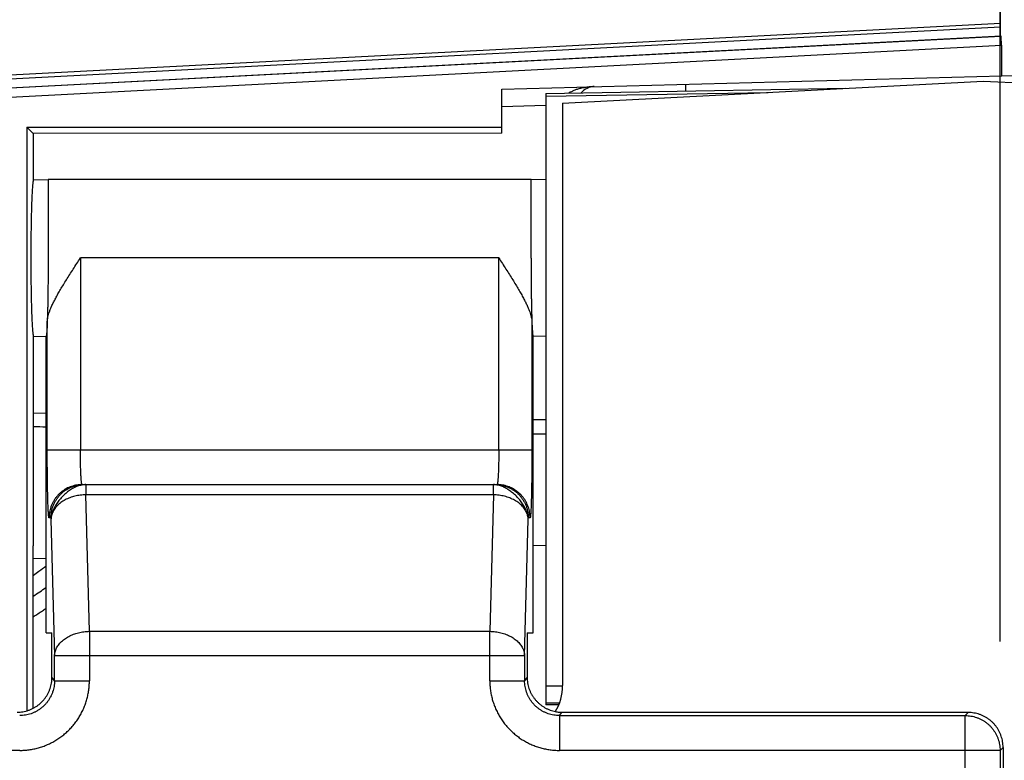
# Model space of a CAD drawing. Header units: inches. Extents: x 0 to 34, y 0 to 22.
# Tile 37 of 93: x 7.8 to 8.4, y 13 to 13.4. Entities that reach past the tile are written whole.
import ezdxf

# ---------------------------------------------------------------- set-up
doc = ezdxf.new("R2010")
doc.units = ezdxf.units.IN
doc.header["$LTSCALE"] = 1.87
doc.header["$MEASUREMENT"] = 0
doc.layers.get('0').update_dxf_attribs({"linetype": 'CONTINUOUS'})
doc.layers.add('DIMENSIONS', color=7, linetype='CONTINUOUS')
doc.styles.get("Standard").update_dxf_attribs({"font": 'txt', "width": 0.8})
doc.dimstyles.new('DIMSTYLE_1', dxfattribs={"dimtxt": 0.125, "dimasz": 0.18, "dimexe": 0.18, "dimexo": 0.0625, "dimgap": 0.09, "dimtad": 0, "dimtih": 1, "dimtoh": 1, "dimdec": 3, "dimzin": 4, "dimdsep": 46, "dimtxsty": 'STANDARD', "dimblk": '_FILLED', "dimblk1": '_FILLED', "dimblk2": '_FILLED', "dimcen": 0.09, "dimadec": 0, "dimazin": 0, "dimtp": 0.01, "dimtm": 0.01, "dimtfac": 1, "dimtdec": 3, "dimtofl": 0, "dimtmove": 0, "dimatfit": 3, "dimldrblk": '_FILLED', "dimfxl": 1, "dimtolj": 1, "dimtzin": 4, "dimarcsym": 0})

# ---------------------------------------------------------------- blocks, each defined once
blk = doc.blocks.new('_FILLED')
at = {"color": 0, "linetype": 'BYBLOCK'}
blk.add_solid([(0, 0), (-1, 0.1736111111), (-1, -0.1736111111)], dxfattribs=at)
blk = doc.blocks.new('*D16')
at = {"layer": 'DIMENSIONS', "color": 2, "linetype": 'CONTINUOUS'}
for p, q in [((6.6463172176, 13.5172070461), (6.6463172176, 13.8772070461)), ((8.3138185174, 13.5172070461), (6.5213172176, 13.5172070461)), ((7.5162738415, 13.0097382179), (6.5213172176, 13.0097382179)), ((6.6463172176, 13.0097382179), (6.6463172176, 12.6497382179))]:
    blk.add_line(p, q, dxfattribs=at)
at = {"layer": 'DIMENSIONS', "color": 2, "linetype": 'CONTINUOUS', "xscale": 0.18, "yscale": 0.18, "zscale": 0.18}
for p, rotation in [((6.6463172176, 13.5172070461), 270), ((6.6463172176, 13.0097382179), 90)]:
    blk.add_blockref('_FILLED', p, dxfattribs=dict(at, rotation=rotation))
at = {"layer": 'DIMENSIONS', "color": 2, "linetype": 'CONTINUOUS', "width": 0.8}
for s, p in [('[', (6.5588172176, 13.200972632)), (']', (7.1588172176, 13.200972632)), ('.507', (6.0338172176, 13.200972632)), ('12.89', (6.6588172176, 13.200972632))]:
    blk.add_text(s, height=0.125, dxfattribs=at).set_placement(p)
blk = doc.blocks.new('*D22')
at = {"layer": 'DIMENSIONS', "color": 2, "linetype": 'CONTINUOUS'}
for p, q in [((7.3963185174, 13.4714095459), (7.3963185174, 15.1422070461)), ((7.558786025, 13.0522504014), (7.558786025, 15.1422070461)), ((7.3963185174, 15.0172070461), (7.0488266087, 15.0172070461)), ((7.558786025, 15.0172070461), (7.918786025, 15.0172070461))]:
    blk.add_line(p, q, dxfattribs=at)
at = {"layer": 'DIMENSIONS', "color": 2, "linetype": 'CONTINUOUS', "xscale": 0.18, "yscale": 0.18, "zscale": 0.18}
blk.add_blockref('_FILLED', (7.3963185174, 15.0172070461), dxfattribs=at)
at = {"layer": 'DIMENSIONS', "color": 2, "linetype": 'CONTINUOUS', "xscale": 0.18, "yscale": 0.18, "zscale": 0.18, "rotation": 180}
blk.add_blockref('_FILLED', (7.558786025, 15.0172070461), dxfattribs=at)
at = {"layer": 'DIMENSIONS', "color": 2, "linetype": 'CONTINUOUS', "width": 0.8}
for s, p in [('[', (6.3863266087, 14.9547070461)), (']', (6.8863266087, 14.9547070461)), ('.162', (5.8613266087, 14.9547070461)), ('4.13', (6.4863266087, 14.9547070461))]:
    blk.add_text(s, height=0.125, dxfattribs=at).set_placement(p)
blk = doc.blocks.new('*D23')
at = {"layer": 'DIMENSIONS', "color": 2, "linetype": 'CONTINUOUS'}
for p, q in [((7.558786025, 13.0522504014), (7.558786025, 15.8922070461)), ((8.3738483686, 13.0522504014), (8.3738483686, 15.8922070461)), ((7.558786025, 15.7672070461), (7.2494196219, 15.7672070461)), ((8.3738483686, 15.7672070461), (8.7338483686, 15.7672070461))]:
    blk.add_line(p, q, dxfattribs=at)
at = {"layer": 'DIMENSIONS', "color": 2, "linetype": 'CONTINUOUS', "xscale": 0.18, "yscale": 0.18, "zscale": 0.18}
blk.add_blockref('_FILLED', (7.558786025, 15.7672070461), dxfattribs=at)
at = {"layer": 'DIMENSIONS', "color": 2, "linetype": 'CONTINUOUS', "xscale": 0.18, "yscale": 0.18, "zscale": 0.18, "rotation": 180}
blk.add_blockref('_FILLED', (8.3738483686, 15.7672070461), dxfattribs=at)
at = {"layer": 'DIMENSIONS', "color": 2, "linetype": 'CONTINUOUS', "width": 0.8}
for s, p in [('[', (6.5869196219, 15.7047070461)), (']', (7.0869196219, 15.7047070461)), ('.815', (6.0619196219, 15.7047070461)), ('20.7', (6.6869196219, 15.7047070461))]:
    blk.add_text(s, height=0.125, dxfattribs=at).set_placement(p)

msp = doc.modelspace()

# ---------------------------------------------------------------- linework, layer by layer
at = {"color": 7, "linetype": 'CONTINUOUS'}
for p, q in [((7.5063185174, 13.3615299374), (8.3740486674, 13.4070057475)), ((8.3740486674, 13.4045412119), (7.5693831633, 13.3623447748)), ((8.3740486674, 13.4045412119), (8.3740486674, 13.4069974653)), ((7.5696437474, 13.3573546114), (8.374217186, 13.3995462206)), ((8.3744039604, 13.3993692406), (7.5698305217, 13.3571776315)), ((8.374217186, 13.3995462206), (8.3744039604, 13.3993692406)), ((7.5700930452, 13.3521875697), (8.374572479, 13.3943742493)), ((8.374572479, 13.3943742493), (8.374572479, 13.376637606)), ((8.0879855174, 13.3691330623), (8.396315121, 13.3772069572)), ((8.1228001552, 13.3610024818), (8.3641854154, 13.3737222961)), ((8.3641854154, 13.3737222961), (9.2172465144, 13.3292330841)), ((8.0879855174, 13.3437822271), (8.0879855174, 13.3691330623)), ((8.1133048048, 13.3665688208), (8.2854584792, 13.3695737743)), ((8.1933185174, 13.371891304), (8.1933185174, 13.3679654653)), ((8.1133185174, 13.3649973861), (8.2408593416, 13.3672236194)), ((8.1133185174, 13.3665690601), (8.1133185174, 13.0159576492)), ((8.0879855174, 13.3591364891), (8.1133185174, 13.359799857)), ((8.1228001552, 13.3610024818), (8.1228851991, 13.0270384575)), ((7.8156480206, 13.3472070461), (7.8156480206, 13.0124987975)), ((7.8193185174, 13.3435365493), (7.8156480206, 13.3472070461)), ((7.8156480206, 13.3472070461), (8.0879855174, 13.3472070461)), ((8.0879855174, 13.3437822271), (7.8193185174, 13.3435365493)), ((7.8193185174, 13.3435365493), (7.8193185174, 13.3161042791)), ((7.8193243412, 13.3169846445), (7.8278175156, 13.3172070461)), ((7.8278175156, 13.3172070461), (7.8278175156, 13.2722058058)), ((8.1048168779, 13.3172070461), (7.8278175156, 13.3172070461)), ((8.1048168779, 13.2722058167), (8.1048168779, 13.3172070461)), ((8.1133126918, 13.3169845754), (8.1048168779, 13.3172070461)), ((7.8463264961, 13.2722070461), (7.8463264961, 13.1622070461)), ((8.0863078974, 13.2722070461), (7.8463264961, 13.2722070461)), ((8.0863078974, 13.1622070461), (8.0863078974, 13.2722070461)), ((7.8273329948, 13.1622051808), (7.8273329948, 13.2358440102)), ((8.1053013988, 13.2358440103), (8.1053013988, 13.1622051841)), ((7.8193243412, 13.2274294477), (7.8266391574, 13.2272379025)), ((7.8266391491, 13.0572070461), (7.8266391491, 13.2272375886)), ((8.1133126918, 13.2274295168), (8.1059952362, 13.2272379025)), ((8.1059952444, 13.0572070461), (8.1059952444, 13.2272379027)), ((7.8193185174, 13.1833150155), (7.8266391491, 13.1832213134)), ((8.1059952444, 13.1796455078), (8.1133185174, 13.1795517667)), ((7.8273329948, 13.1622070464), (8.1053013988, 13.1622070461)), ((7.8473477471, 13.1422070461), (8.0852866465, 13.1422070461)), ((7.8494404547, 13.1422070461), (7.8494404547, 13.1363491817)), ((8.0831939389, 13.1363491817), (8.0831939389, 13.1422070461)), ((7.8514904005, 13.0580649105), (7.8494404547, 13.1363491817)), ((8.0831939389, 13.1363491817), (7.8494404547, 13.1363491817)), ((8.0831939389, 13.1363491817), (8.0811439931, 13.0580649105)), ((7.8294022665, 13.1232070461), (7.828354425, 13.1232070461)), ((7.8294473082, 13.1222070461), (7.831497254, 13.0439227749)), ((8.1011371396, 13.0439227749), (8.1031870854, 13.1222070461)), ((8.1042799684, 13.1232070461), (8.1032321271, 13.1232070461)), ((7.8193185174, 13.0139697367), (7.8193185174, 13.1071279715)), ((8.1133185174, 13.1073163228), (8.1059952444, 13.1071245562)), ((7.8266391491, 13.0998093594), (7.8193185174, 13.0996176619)), ((7.8514904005, 13.0580649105), (7.8514904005, 13.0297454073)), ((7.8514904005, 13.0580649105), (8.0811439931, 13.0580649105)), ((8.0811439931, 13.029744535), (8.0811439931, 13.0580649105)), ((7.8266533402, 13.0572070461), (7.8300433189, 13.0572070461)), ((7.8300433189, 13.0316771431), (7.8300433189, 13.0572070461)), ((8.1025910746, 13.0572070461), (8.1025910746, 13.0316771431)), ((8.1025910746, 13.0572070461), (8.1059810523, 13.0572070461)), ((7.831497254, 13.0297382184), (7.831497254, 13.0439227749)), ((8.1011371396, 13.0439227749), (7.831497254, 13.0439227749)), ((8.1011371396, 13.0439227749), (8.1011371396, 13.0297382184)), ((7.831497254, 13.0297382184), (7.8300433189, 13.0316771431)), ((7.831497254, 13.029738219), (7.8514904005, 13.029738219)), ((8.0811439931, 13.0297382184), (8.1011371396, 13.0297382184)), ((8.1025910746, 13.0316771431), (8.1011371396, 13.0297382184)), ((8.1133185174, 13.0268639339), (8.1228847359, 13.0268639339)), ((8.1211008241, 13.0168700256), (8.1133185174, 13.0168700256)), ((8.1207498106, 13.0159531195), (8.1133185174, 13.0159576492)), ((8.1211211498, 13.0097382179), (8.1224225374, 13.0114737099)), ((8.1211211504, 13.0097382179), (8.1211211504, 12.9897504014)), ((8.1211211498, 13.0097382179), (8.353860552, 13.0097382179)), ((8.3555960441, 13.0114737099), (8.1224225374, 13.0114737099)), ((8.3555960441, 13.0114737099), (8.353860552, 13.0097382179)), ((8.3538605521, 11.2794111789), (8.353860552, 13.0097382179)), ((7.8115162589, 12.9897504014), (7.558786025, 12.9897504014)), ((8.3738483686, 12.9897504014), (8.1211195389, 12.9897504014)), ((8.3738483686, 12.9897504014), (8.3755838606, 12.9914858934)), ((8.3738483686, 12.9897504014), (8.3738483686, 11.2641708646)), ((8.3755838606, 12.9914858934), (8.3755838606, 11.2661543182))]:
    msp.add_line(p, q, dxfattribs=at)
for centre, radius, start, end in [((8.1413185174, 13.3605262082), 0.01, 91.5, 140.2257676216), ((7.6828185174, 13.2847070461), 0.2475, 303.4716777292, 305.5335102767), ((8.0928852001, 13.027030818), 0.03, 329.5242207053, 0.0145903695)]:
    msp.add_arc(centre, radius, start, end, dxfattribs=at)
for points, knots in [([(8.3740486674, 13.4069974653), (8.3740486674, 13.4082487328), (8.3740513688, 13.410749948), (8.3740636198, 13.414494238), (8.3740840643, 13.418218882), (8.3741126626, 13.42190578), (8.3741493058, 13.4255370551), (8.3741938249, 13.429095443), (8.3742460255, 13.4325657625), (8.3743057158, 13.4359356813), (8.37437264, 13.439190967), (8.3744465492, 13.4423196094), (8.3745271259, 13.4453085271), (8.3746140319, 13.4481455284), (8.3747069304, 13.450820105), (8.3748054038, 13.4533208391), (8.3749090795, 13.4556387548), (8.3750174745, 13.4577640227), (8.3751301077, 13.4596878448), (8.3752463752, 13.4614027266), (8.3753659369, 13.4629026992), (8.375487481, 13.4641816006), (8.3756122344, 13.4652379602), (8.3757331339, 13.4660561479), (8.3758620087, 13.4666618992), (8.3759658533, 13.4670060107), (8.3760844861, 13.4671993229), (8.3761445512, 13.4672024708)], [0, 0, 0, 0, 0.0622032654, 0.1243408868, 0.1861377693, 0.2473661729, 0.3076300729, 0.3666654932, 0.4242751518, 0.4801666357, 0.5342176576, 0.5861365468, 0.6357414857, 0.6828570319, 0.72723595, 0.7687803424, 0.8072699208, 0.8425790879, 0.8745690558, 0.9030685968, 0.9280284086, 0.9493563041, 0.9669701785, 0.9807841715, 0.9907689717, 0.997009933, 1, 1, 1, 1]), ([(8.374217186, 13.3995462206), (8.3740579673, 13.3996970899), (8.374214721, 13.4006714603), (8.3739874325, 13.4022102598), (8.3740486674, 13.4037039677), (8.3740486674, 13.4045412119)], [0, 0, 0, 0, 0.1315312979, 0.4979421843, 1, 1, 1, 1]), ([(8.374572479, 13.3943742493), (8.374572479, 13.3952907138), (8.3746361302, 13.3968289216), (8.3744181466, 13.3983702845), (8.3745343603, 13.3992456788), (8.3744039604, 13.3993692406)], [0, 0, 0, 0, 0.5495202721, 0.8922843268, 1, 1, 1, 1]), ([(8.141056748, 13.3705227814), (8.1401150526, 13.3704980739), (8.1382863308, 13.3703840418), (8.1356771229, 13.3700318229), (8.1333329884, 13.3695446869), (8.131283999, 13.3689678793), (8.1295132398, 13.3683341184), (8.1279866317, 13.3676624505), (8.1269939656, 13.3671359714), (8.1265034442, 13.3668454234), (8.1264355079, 13.3668045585)], [0, 0, 0, 0, 0.1854405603, 0.3603123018, 0.5178701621, 0.656359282, 0.7790117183, 0.8878041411, 0.9843977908, 1, 1, 1, 1]), ([(7.8193185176, 13.2283098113), (7.8192786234, 13.2285686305), (7.8192026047, 13.229157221), (7.8191028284, 13.2301446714), (7.819004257, 13.2313368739), (7.8189082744, 13.2327270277), (7.8188155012, 13.2343076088), (7.8187266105, 13.2360694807), (7.8186420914, 13.2380035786), (7.8185623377, 13.2401015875), (7.8184877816, 13.242352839), (7.8184187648, 13.2447475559), (7.818355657, 13.2472733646), (7.8182987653, 13.249918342), (7.8182483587, 13.2526701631), (7.8182047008, 13.255514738), (7.8181679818, 13.258439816), (7.8181383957, 13.26143021), (7.8181160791, 13.2644723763), (7.8181011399, 13.2675516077), (7.8180936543, 13.2706525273), (7.8180936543, 13.2737615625), (7.8181011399, 13.2768624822), (7.818116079, 13.2799417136), (7.8181383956, 13.28298388), (7.8181679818, 13.2859742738), (7.8182047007, 13.2888993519), (7.8182483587, 13.2917439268), (7.8182987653, 13.294495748), (7.8183556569, 13.2971407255), (7.8184187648, 13.2996665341), (7.8184877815, 13.3020612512), (7.8185623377, 13.3043125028), (7.8186420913, 13.3064105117), (7.8187266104, 13.3083446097), (7.8188155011, 13.3101064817), (7.8189082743, 13.311687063), (7.8190042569, 13.313077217), (7.8191028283, 13.3142694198), (7.8192026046, 13.31525687), (7.8192786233, 13.3158454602), (7.8193185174, 13.3161042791)], [0, 0, 0, 0, 0.008941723, 0.0202588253, 0.0338862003, 0.0497864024, 0.0678374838, 0.0879471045, 0.1100213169, 0.1339396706, 0.159634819, 0.1869319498, 0.2157407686, 0.2459050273, 0.2772651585, 0.3097170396, 0.3430440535, 0.3771494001, 0.4118286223, 0.4469212, 0.482290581, 0.5177094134, 0.553078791, 0.5881713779, 0.622850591, 0.6569559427, 0.6902829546, 0.7227348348, 0.7540949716, 0.7842592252, 0.8130680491, 0.8403651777, 0.8660603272, 0.8899786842, 0.9120528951, 0.9321625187, 0.9502136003, 0.9661138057, 0.9797411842, 0.9910582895, 1, 1, 1, 1]), ([(7.8273329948, 13.2358430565), (7.8273470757, 13.2362352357), (7.8274252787, 13.2370657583), (7.8276655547, 13.2383700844), (7.8280429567, 13.239805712), (7.8285630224, 13.2413817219), (7.8292329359, 13.2431086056), (7.830058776, 13.2449946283), (7.8310453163, 13.2470463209), (7.832195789, 13.2492686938), (7.8335104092, 13.2516628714), (7.8349853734, 13.254225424), (7.8366117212, 13.256946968), (7.8383742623, 13.2598108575), (7.840252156, 13.2627945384), (7.8422213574, 13.2658730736), (7.8442562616, 13.2690210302), (7.8456330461, 13.2711398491), (7.8463264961, 13.2722070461)], [0, 0, 0, 0, 0.0284860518, 0.0604338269, 0.0961786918, 0.1361502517, 0.1808405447, 0.2305831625, 0.2855659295, 0.3460636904, 0.4122145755, 0.4838148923, 0.5606759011, 0.6423452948, 0.7279101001, 0.8165803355, 0.9076161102, 1, 1, 1, 1]), ([(7.8278175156, 13.2722058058), (7.8278175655, 13.2711987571), (7.8278158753, 13.2691889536), (7.8278079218, 13.2661854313), (7.8277946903, 13.2632087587), (7.8277762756, 13.2602725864), (7.8277527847, 13.2573901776), (7.8277243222, 13.2545745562), (7.8276909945, 13.2518384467), (7.8276529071, 13.2491942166), (7.8276102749, 13.2466538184), (7.8275633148, 13.2442287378), (7.8275122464, 13.2419299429), (7.8274572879, 13.2397678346), (7.827398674, 13.2377522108), (7.8273555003, 13.2364584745), (7.8273330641, 13.2358376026)], [0, 0, 0, 0, 0.0830600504, 0.165765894, 0.2477272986, 0.3285743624, 0.4079421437, 0.4854723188, 0.5608148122, 0.6336294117, 0.7035873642, 0.7703727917, 0.8336841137, 0.8932354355, 0.9487578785, 1, 1, 1, 1]), ([(8.0863078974, 13.2722070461), (8.087001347, 13.2711398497), (8.0883781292, 13.2690210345), (8.0904130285, 13.2658730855), (8.0923822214, 13.2627945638), (8.0942601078, 13.2598108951), (8.0960226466, 13.2569470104), (8.0976489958, 13.2542254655), (8.0991239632, 13.2516629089), (8.1004385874, 13.2492687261), (8.1015890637, 13.247046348), (8.1025756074, 13.2449946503), (8.1034014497, 13.2431086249), (8.104071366, 13.2413817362), (8.1045914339, 13.2398057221), (8.1049688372, 13.238370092), (8.1052091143, 13.2370657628), (8.1052873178, 13.2362352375), (8.1053013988, 13.2358430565)], [0, 0, 0, 0, 0.0923838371, 0.1834193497, 0.2720892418, 0.3576534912, 0.4393227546, 0.5161840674, 0.5877843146, 0.6539353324, 0.7144335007, 0.769416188, 0.8191589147, 0.86384942, 0.9038210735, 0.9395659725, 0.9715138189, 1, 1, 1, 1]), ([(8.1048168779, 13.2722058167), (8.1048168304, 13.2711987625), (8.1048185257, 13.269188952), (8.1048264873, 13.2661854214), (8.1048397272, 13.2632087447), (8.1048581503, 13.2602725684), (8.104881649, 13.2573901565), (8.1049101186, 13.2545745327), (8.1049434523, 13.251838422), (8.1049815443, 13.2491941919), (8.1050241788, 13.2466537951), (8.1050711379, 13.2442287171), (8.1051222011, 13.241929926), (8.105177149, 13.2397678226), (8.1052357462, 13.2377522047), (8.1052789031, 13.2364584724), (8.1053013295, 13.2358376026)], [0, 0, 0, 0, 0.0830604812, 0.1657664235, 0.2477279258, 0.3285750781, 0.407942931, 0.4854731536, 0.5608156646, 0.6336302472, 0.7035881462, 0.7703734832, 0.8336846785, 0.8932358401, 0.9487580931, 1, 1, 1, 1]), ([(7.8273329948, 13.2358440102), (7.8273142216, 13.2353222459), (7.8272756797, 13.2343227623), (7.8272133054, 13.2328947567), (7.8271483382, 13.2316120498), (7.827081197, 13.2304836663), (7.8270128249, 13.2295188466), (7.8269421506, 13.2287185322), (7.826874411, 13.2281024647), (7.8268002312, 13.2276371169), (7.82674488, 13.2273948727), (7.8266774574, 13.2272365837), (7.8266391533, 13.2272375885)], [0, 0, 0, 0, 0.1807418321, 0.3462610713, 0.4948040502, 0.6253963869, 0.7374445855, 0.8300083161, 0.9024577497, 0.9547091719, 0.9867347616, 1, 1, 1, 1]), ([(8.1053013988, 13.2358440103), (8.1053201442, 13.2353230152), (8.1053586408, 13.2343246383), (8.1054209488, 13.2328977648), (8.1054858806, 13.2316152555), (8.1055530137, 13.230486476), (8.1056214, 13.2295209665), (8.1056921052, 13.2287199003), (8.105759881, 13.2281032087), (8.1058341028, 13.2276374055), (8.1058894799, 13.2273949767), (8.1059569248, 13.2272365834), (8.1059952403, 13.2272375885)], [0, 0, 0, 0, 0.1804754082, 0.3458777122, 0.4944116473, 0.6250611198, 0.7371979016, 0.8298549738, 0.9023812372, 0.9546827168, 0.9867308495, 1, 1, 1, 1]), ([(7.8193185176, 13.2283098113), (7.8193185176, 13.2148789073), (7.8193185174, 13.1879834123), (7.8193185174, 13.1475894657), (7.8193185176, 13.1206264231), (7.8193185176, 13.1071279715)], [0, 0, 0, 0, 0.3324979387, 0.6658298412, 1, 1, 1, 1]), ([(7.828354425, 13.1232070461), (7.8283173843, 13.123207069), (7.8282578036, 13.1233655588), (7.8282046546, 13.1236037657), (7.8281368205, 13.1240687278), (7.8280732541, 13.1246850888), (7.8280075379, 13.1254903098), (7.8279437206, 13.126465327), (7.827881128, 13.1276107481), (7.8278206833, 13.1289179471), (7.8277626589, 13.1303805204), (7.8277073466, 13.131990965), (7.8276549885, 13.133742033), (7.8276058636, 13.1356261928), (7.8275601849, 13.1376354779), (7.8275181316, 13.1397614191), (7.827479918, 13.1419952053), (7.8274457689, 13.144326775), (7.8274158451, 13.14674403), (7.8273903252, 13.1492327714), (7.8273693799, 13.1517775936), (7.8273530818, 13.1543625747), (7.82734146, 13.156971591), (7.827334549, 13.1595884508), (7.8273329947, 13.1613338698), (7.8273329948, 13.1622051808)], [0, 0, 0, 0, 0.0028454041, 0.0098554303, 0.0213787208, 0.037461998, 0.0580901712, 0.0831878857, 0.1126087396, 0.1461792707, 0.1837211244, 0.2250458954, 0.2699645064, 0.3182948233, 0.3698330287, 0.4243541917, 0.4816379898, 0.5414538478, 0.6034807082, 0.6673417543, 0.7326449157, 0.7989763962, 0.8659197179, 0.9330672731, 1, 1, 1, 1]), ([(7.8473477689, 13.1422070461), (7.8473115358, 13.1422070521), (7.8472300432, 13.1423117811), (7.8471663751, 13.142516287), (7.8470825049, 13.1428626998), (7.8470073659, 13.143332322), (7.8469296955, 13.1439332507), (7.8468555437, 13.1446577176), (7.8467841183, 13.1455026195), (7.8467161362, 13.1464618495), (7.846652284, 13.1475291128), (7.8465932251, 13.1486968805), (7.8465389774, 13.1499567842), (7.8464903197, 13.1512998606), (7.8464475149, 13.1527167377), (7.8464106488, 13.1541977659), (7.8463802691, 13.1557330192), (7.8463563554, 13.1573122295), (7.8463391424, 13.1589248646), (7.8463288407, 13.1605601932), (7.8463264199, 13.1616567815), (7.8463264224, 13.1622070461)], [0, 0, 0, 0, 0.0054091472, 0.0164152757, 0.033799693, 0.0576178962, 0.08777548, 0.1241029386, 0.1663780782, 0.2143376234, 0.267665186, 0.3259879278, 0.3888923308, 0.4559258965, 0.5266229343, 0.6005100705, 0.6770927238, 0.7558613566, 0.8362930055, 0.917852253, 1, 1, 1, 1]), ([(8.0863079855, 13.1622070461), (8.0863079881, 13.1616567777), (8.0863055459, 13.1605601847), (8.0862952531, 13.1589248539), (8.0862780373, 13.1573122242), (8.0862541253, 13.1557330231), (8.0862237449, 13.1541977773), (8.0861868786, 13.1527167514), (8.0861440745, 13.1512998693), (8.086095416, 13.1499567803), (8.0860411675, 13.1486968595), (8.0859821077, 13.1475290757), (8.0859182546, 13.146461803), (8.0858502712, 13.1455025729), (8.0857788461, 13.1446576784), (8.0857046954, 13.1439332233), (8.085627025, 13.1433323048), (8.0855518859, 13.1428626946), (8.0854680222, 13.1425162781), (8.0854043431, 13.1423117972), (8.0853228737, 13.1422070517), (8.0852866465, 13.1422070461)], [0, 0, 0, 0, 0.0821483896, 0.16370784, 0.2441391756, 0.3229073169, 0.3994896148, 0.473376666, 0.5440739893, 0.6111082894, 0.6740137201, 0.7323374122, 0.7856655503, 0.8336251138, 0.8758998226, 0.9122266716, 0.9423836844, 0.9662014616, 0.9835856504, 0.9945917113, 1, 1, 1, 1]), ([(8.1053013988, 13.1622051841), (8.1053013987, 13.1613338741), (8.1052998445, 13.1595884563), (8.1052929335, 13.1569715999), (8.1052813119, 13.154362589), (8.1052650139, 13.1517776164), (8.1052440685, 13.1492328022), (8.1052185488, 13.1467440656), (8.1051886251, 13.1443268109), (8.1051544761, 13.1419952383), (8.1051162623, 13.1397614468), (8.105074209, 13.1376354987), (8.1050285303, 13.135626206), (8.1049794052, 13.1337420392), (8.1049270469, 13.1319909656), (8.1048717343, 13.1303805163), (8.1048137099, 13.1289179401), (8.1047532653, 13.1276107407), (8.1046906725, 13.1264653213), (8.1046268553, 13.125490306), (8.1045611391, 13.124685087), (8.1044975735, 13.1240687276), (8.1044297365, 13.1236037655), (8.1043765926, 13.1233655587), (8.1043170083, 13.1232070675), (8.1042799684, 13.1232070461)], [0, 0, 0, 0, 0.0669326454, 0.1340801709, 0.2010233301, 0.2673545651, 0.3326574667, 0.396518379, 0.4585452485, 0.5183611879, 0.5756451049, 0.6301664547, 0.6817048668, 0.7300353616, 0.7749541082, 0.816278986, 0.8538209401, 0.8873914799, 0.9168122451, 0.9419099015, 0.9625380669, 0.978621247, 0.9901445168, 0.9971546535, 1, 1, 1, 1]), ([(7.8473477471, 13.1422070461), (7.846824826, 13.1422070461), (7.8457781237, 13.1421637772), (7.8442189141, 13.1419694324), (7.8426805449, 13.1416468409), (7.8411740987, 13.1411982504), (7.8397100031, 13.1406268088), (7.8382982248, 13.1399364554), (7.8369482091, 13.1391318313), (7.8356690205, 13.1382182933), (7.8344694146, 13.1372020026), (7.8333577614, 13.1360899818), (7.8323418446, 13.1348900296), (7.8314286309, 13.133610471), (7.8306242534, 13.1322600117), (7.8299340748, 13.1308476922), (7.8293627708, 13.1293830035), (7.8289143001, 13.127875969), (7.8285918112, 13.1263370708), (7.8283975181, 13.1247772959), (7.8283542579, 13.1237302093), (7.8283542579, 13.1232070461)], [0, 0, 0, 0, 0.0525874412, 0.1052095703, 0.1578435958, 0.2104755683, 0.2630996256, 0.315717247, 0.3683361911, 0.4209684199, 0.4736151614, 0.5262668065, 0.5789137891, 0.6315481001, 0.6841761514, 0.7368082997, 0.7894499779, 0.8421004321, 0.8947517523, 0.9473882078, 1, 1, 1, 1]), ([(7.8294022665, 13.1232070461), (7.8294022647, 13.1238288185), (7.8294642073, 13.1250722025), (7.8297391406, 13.1269192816), (7.8301922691, 13.1287308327), (7.8308198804, 13.1304896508), (7.8316180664, 13.132177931), (7.8325778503, 13.1337798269), (7.8336903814, 13.1352795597), (7.8349440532, 13.1366633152), (7.8363273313, 13.1379174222), (7.8378265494, 13.1390303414), (7.8394278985, 13.139990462), (7.8411156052, 13.1407889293), (7.8428738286, 13.1414167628), (7.8446847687, 13.1418700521), (7.8461854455, 13.1420935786), (7.8470768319, 13.1421626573), (7.8473487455, 13.1421778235)], [0, 0, 0, 0, 0.0647823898, 0.1295653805, 0.1943486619, 0.2591286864, 0.3239116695, 0.3886955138, 0.4534739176, 0.5182482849, 0.5830204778, 0.6477924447, 0.7125658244, 0.7773347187, 0.8420975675, 0.9068612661, 0.9716230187, 1, 1, 1, 1]), ([(7.8494404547, 13.1422070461), (7.8491283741, 13.1422070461), (7.8484775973, 13.1421749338), (7.8474728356, 13.1420384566), (7.8464108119, 13.1418061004), (7.8453039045, 13.1414754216), (7.8441633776, 13.1410463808), (7.8430020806, 13.1405223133), (7.8418355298, 13.1399062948), (7.8406792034, 13.1392017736), (7.8395417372, 13.1384188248), (7.8384297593, 13.1375659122), (7.8373531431, 13.1366468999), (7.8363192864, 13.1356694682), (7.8353325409, 13.134642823), (7.8344019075, 13.1335705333), (7.8335354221, 13.1324583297), (7.8327348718, 13.1313180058), (7.8320065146, 13.1301586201), (7.83136061, 13.1289871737), (7.8308033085, 13.1278128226), (7.8303373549, 13.1266457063), (7.8299651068, 13.1254951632), (7.8296887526, 13.1243696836), (7.829510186, 13.123277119), (7.8294562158, 13.122558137), (7.8294473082, 13.1222070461)], [0, 0, 0, 0, 0.0307526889, 0.0641026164, 0.0998127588, 0.1377706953, 0.1778432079, 0.2198013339, 0.2632372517, 0.3077556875, 0.3531526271, 0.3992478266, 0.4457906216, 0.4925754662, 0.5393917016, 0.5860537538, 0.6324206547, 0.6782620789, 0.7232927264, 0.7672762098, 0.8100041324, 0.8513018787, 0.8910247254, 0.9290713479, 0.9653920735, 1, 1, 1, 1]), ([(8.1031870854, 13.1222070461), (8.1031823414, 13.122425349), (8.103157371, 13.1229080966), (8.1030687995, 13.1236933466), (8.1029041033, 13.1245950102), (8.1026487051, 13.1255919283), (8.1022955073, 13.1266599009), (8.1018454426, 13.1277716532), (8.1013073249, 13.1288994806), (8.1006914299, 13.1300273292), (8.0999991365, 13.1311541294), (8.0992243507, 13.1322849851), (8.0983621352, 13.1334161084), (8.0974165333, 13.1345316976), (8.0963946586, 13.1356071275), (8.0953220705, 13.1366196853), (8.0942326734, 13.1375349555), (8.0931651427, 13.1383464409), (8.0921230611, 13.1390675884), (8.0910835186, 13.139725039), (8.0900244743, 13.1403288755), (8.0889402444, 13.1408701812), (8.087833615, 13.1413354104), (8.0867057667, 13.1417127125), (8.0855562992, 13.1419927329), (8.0843835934, 13.142167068), (8.0835918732, 13.1422070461), (8.0831939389, 13.1422070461)], [0, 0, 0, 0, 0.021509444, 0.0475878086, 0.0777899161, 0.1117240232, 0.1488804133, 0.1885128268, 0.2297941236, 0.2719092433, 0.3150420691, 0.3600136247, 0.4068873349, 0.4550859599, 0.5040005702, 0.5529477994, 0.6003083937, 0.6440913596, 0.6849945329, 0.7251068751, 0.7652188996, 0.8050338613, 0.8444105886, 0.8833741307, 0.9220637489, 0.9608006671, 1, 1, 1, 1]), ([(8.0852856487, 13.142178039), (8.0855576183, 13.1421629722), (8.0864491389, 13.1420943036), (8.0879500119, 13.1418715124), (8.0897608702, 13.1414175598), (8.0915187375, 13.1407887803), (8.0932063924, 13.1399902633), (8.0948078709, 13.139030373), (8.0963070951, 13.137917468), (8.0976903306, 13.1366633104), (8.0989440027, 13.1352795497), (8.100056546, 13.1337798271), (8.1010163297, 13.1321779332), (8.1018145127, 13.1304896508), (8.1024421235, 13.1287308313), (8.1028952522, 13.1269192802), (8.1031701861, 13.1250722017), (8.1032321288, 13.1238288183), (8.1032321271, 13.1232070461)], [0, 0, 0, 0, 0.0283817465, 0.0931468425, 0.1579088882, 0.2226719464, 0.2874410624, 0.3522126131, 0.4169835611, 0.4817558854, 0.5465299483, 0.6113075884, 0.6760908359, 0.740873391, 0.8056529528, 0.8704357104, 0.9352181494, 1, 1, 1, 1]), ([(8.1042801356, 13.1232070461), (8.1042801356, 13.1237302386), (8.1042368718, 13.1247773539), (8.1040425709, 13.1263371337), (8.10372009, 13.127875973), (8.103271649, 13.129382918), (8.1027003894, 13.1308475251), (8.1020102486, 13.1322598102), (8.1012058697, 13.1336103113), (8.1002926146, 13.1348899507), (8.099276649, 13.1360899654), (8.0981649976, 13.1372019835), (8.0969654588, 13.1382182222), (8.0956863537, 13.1391317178), (8.0943363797, 13.1399363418), (8.0929245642, 13.1406267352), (8.0914603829, 13.1411982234), (8.089953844, 13.1416468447), (8.0884154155, 13.141969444), (8.0868562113, 13.1421637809), (8.0858095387, 13.1422070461), (8.0852866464, 13.1422070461)], [0, 0, 0, 0, 0.0526147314, 0.1052511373, 0.1579001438, 0.2105470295, 0.2631851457, 0.3158151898, 0.3684441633, 0.421083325, 0.4737335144, 0.5263850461, 0.5790283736, 0.6316556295, 0.6842736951, 0.7368935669, 0.789521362, 0.8421570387, 0.8947934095, 0.9474154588, 1, 1, 1, 1]), ([(7.8494404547, 13.1363491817), (7.8489131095, 13.1363422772), (7.8478580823, 13.1362989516), (7.8462844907, 13.136145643), (7.8447310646, 13.1359049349), (7.8432122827, 13.1355795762), (7.8417365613, 13.1351724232), (7.8403060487, 13.1346844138), (7.8389194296, 13.1341134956), (7.8375792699, 13.1334568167), (7.8362958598, 13.1327138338), (7.8350858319, 13.131888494), (7.833968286, 13.1309897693), (7.8329586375, 13.1300284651), (7.8320667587, 13.1290145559), (7.8312981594, 13.1279557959), (7.8306564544, 13.1268583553), (7.8301450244, 13.1257283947), (7.829767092, 13.1245721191), (7.8295257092, 13.1233962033), (7.8294576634, 13.1226027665), (7.8294473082, 13.1222070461)], [0, 0, 0, 0, 0.0589254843, 0.1179051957, 0.1765613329, 0.2344653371, 0.2913531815, 0.3475063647, 0.4032386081, 0.4587871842, 0.5141281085, 0.56878885, 0.6222801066, 0.6741834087, 0.7243593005, 0.7729480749, 0.820138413, 0.8661567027, 0.9112673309, 0.9557709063, 1, 1, 1, 1]), ([(8.1031870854, 13.1222070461), (8.1031769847, 13.1225930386), (8.1031116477, 13.1233682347), (8.1028802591, 13.1245192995), (8.1025169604, 13.1256544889), (8.1020244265, 13.126765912), (8.1014061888, 13.1278461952), (8.1006665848, 13.1288881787), (8.0998107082, 13.1298850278), (8.0988443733, 13.1308302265), (8.0977740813, 13.1317176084), (8.0966069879, 13.132541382), (8.0953508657, 13.1332961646), (8.0940140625, 13.1339770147), (8.0926054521, 13.1345794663), (8.0911343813, 13.1350995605), (8.0896106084, 13.1355338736), (8.0880442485, 13.1358795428), (8.0864456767, 13.1361342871), (8.0848255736, 13.1362964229), (8.0837383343, 13.136342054), (8.0831939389, 13.1363491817)], [0, 0, 0, 0, 0.0431416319, 0.0866931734, 0.1309163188, 0.176043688, 0.2222709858, 0.269752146, 0.3185972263, 0.3688725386, 0.4206024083, 0.4737720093, 0.5283308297, 0.584196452, 0.6412584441, 0.6993822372, 0.7584129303, 0.8181789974, 0.8784958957, 0.9391695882, 1, 1, 1, 1]), ([(7.8294022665, 13.1232070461), (7.8294025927, 13.1232069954), (7.8294032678, 13.1232066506), (7.8294040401, 13.1232053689), (7.8294048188, 13.12320352), (7.8294055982, 13.1232009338), (7.8294063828, 13.1231976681), (7.8294075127, 13.123191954), (7.8294088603, 13.1231831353), (7.8294103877, 13.1231706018), (7.8294119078, 13.1231555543), (7.8294134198, 13.1231380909), (7.829415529, 13.1231102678), (7.8294180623, 13.1230701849), (7.8294209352, 13.1230161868), (7.8294237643, 13.1229549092), (7.829426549, 13.1228871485), (7.8294292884, 13.1228137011), (7.8294329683, 13.1227067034), (7.8294373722, 13.1225647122), (7.8294424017, 13.1223881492), (7.8294456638, 13.1222678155), (7.8294473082, 13.1222070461)], [0, 0, 0, 0, 0.0008973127, 0.0022752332, 0.004285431, 0.0069645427, 0.0103194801, 0.0143471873, 0.0243894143, 0.0370151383, 0.0521350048, 0.0696550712, 0.0894792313, 0.1356498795, 0.1898626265, 0.2513278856, 0.3192538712, 0.3928476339, 0.4713155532, 0.6396973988, 0.8180445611, 1, 1, 1, 1]), ([(8.1031870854, 13.1222070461), (8.1031887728, 13.1222667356), (8.1031921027, 13.1223854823), (8.103197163, 13.1225603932), (8.1032015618, 13.1227019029), (8.103205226, 13.1228090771), (8.1032079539, 13.1228829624), (8.1032107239, 13.1229512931), (8.1032135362, 13.1230132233), (8.1032163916, 13.1230679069), (8.1032189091, 13.1231085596), (8.1032210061, 13.123136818), (8.1032225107, 13.1231545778), (8.103224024, 13.1231698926), (8.1032255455, 13.1231826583), (8.1032268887, 13.1231916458), (8.1032280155, 13.1231974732), (8.1032287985, 13.1232008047), (8.1032295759, 13.1232034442), (8.103230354, 13.1232053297), (8.1032311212, 13.1232066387), (8.1032317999, 13.1232069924), (8.1032321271, 13.1232070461)], [0, 0, 0, 0, 0.1787338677, 0.3555720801, 0.523762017, 0.6025041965, 0.6765530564, 0.7450654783, 0.8071989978, 0.8621122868, 0.9089661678, 0.9291099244, 0.9469266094, 0.9623138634, 0.9751714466, 0.9854036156, 0.9895085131, 0.9929276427, 0.9956570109, 0.9977024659, 0.9990994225, 1, 1, 1, 1]), ([(7.8266754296, 13.0954663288), (7.825317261, 13.0944363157), (7.8228902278, 13.0926365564), (7.8204293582, 13.0908834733), (7.8193505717, 13.0901283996)], [0, 0, 0, 0, 0.5641738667, 1, 1, 1, 1]), ([(7.8193526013, 13.0664956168), (7.8211239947, 13.0676055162), (7.8235687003, 13.0691789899), (7.825986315, 13.0707934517), (7.8266633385, 13.0712502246)], [0, 0, 0, 0, 0.71906519, 1, 1, 1, 1]), ([(7.831497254, 13.0439227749), (7.8315076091, 13.0443184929), (7.8315756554, 13.0451119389), (7.8318170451, 13.0462878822), (7.8321949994, 13.0474442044), (7.8327064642, 13.0485742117), (7.83334821, 13.0496716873), (7.8341168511, 13.0507304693), (7.8350087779, 13.0517443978), (7.8360184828, 13.0527057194), (7.8371360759, 13.053604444), (7.838346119, 13.0544297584), (7.8396295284, 13.0551727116), (7.8409696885, 13.0558293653), (7.8423562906, 13.0564002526), (7.8437867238, 13.0568882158), (7.8452623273, 13.0572953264), (7.8467810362, 13.0576206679), (7.8483344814, 13.0578613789), (7.8499080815, 13.0580146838), (7.8509631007, 13.0580580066), (7.8514904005, 13.0580649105)], [0, 0, 0, 0, 0.0442288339, 0.0887337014, 0.1338464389, 0.179866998, 0.2270592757, 0.2756494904, 0.3258267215, 0.377732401, 0.4312258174, 0.485886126, 0.5412251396, 0.5967743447, 0.6525066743, 0.7086560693, 0.7655375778, 0.8234377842, 0.8820956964, 0.9410795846, 1, 1, 1, 1]), ([(8.0811439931, 13.0580649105), (8.0816883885, 13.0580577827), (8.0827756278, 13.0580121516), (8.0843957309, 13.0578500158), (8.0859943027, 13.0575952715), (8.0875606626, 13.0572496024), (8.0890844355, 13.0568152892), (8.0905555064, 13.0562951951), (8.0919641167, 13.0556927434), (8.0933009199, 13.0550118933), (8.0945570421, 13.0542571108), (8.0957241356, 13.0534333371), (8.0967944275, 13.0525459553), (8.0977607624, 13.0516007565), (8.098616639, 13.0506039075), (8.099356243, 13.049561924), (8.0999744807, 13.0484816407), (8.1004670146, 13.0473702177), (8.1008303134, 13.0462350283), (8.1010617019, 13.0450839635), (8.1011270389, 13.0443087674), (8.1011371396, 13.0439227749)], [0, 0, 0, 0, 0.0608304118, 0.1215041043, 0.1818210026, 0.2415870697, 0.3006177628, 0.3587415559, 0.415803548, 0.4716691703, 0.5262279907, 0.5793975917, 0.6311274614, 0.6814027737, 0.7302478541, 0.7777290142, 0.823956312, 0.8690836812, 0.9133068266, 0.9568583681, 1, 1, 1, 1]), ([(7.8100547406, 13.0116832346), (7.8106048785, 13.0116832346), (7.8117073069, 13.011728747), (7.8133497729, 13.0119333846), (7.8149691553, 13.0122730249), (7.8165535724, 13.012744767), (7.8180938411, 13.0133456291), (7.8195805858, 13.0140724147), (7.8210010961, 13.0149190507), (7.8223461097, 13.0158794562), (7.8236077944, 13.0169479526), (7.8247779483, 13.0181182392), (7.8258464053, 13.0193801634), (7.8268068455, 13.0207255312), (7.8276535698, 13.0221465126), (7.8283804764, 13.0236338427), (7.8289814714, 13.0251748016), (7.8294533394, 13.0267599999), (7.8297930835, 13.0283802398), (7.8299977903, 13.0300236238), (7.8300433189, 13.031126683), (7.8300433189, 13.0316771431)], [0, 0, 0, 0, 0.0525701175, 0.1052942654, 0.1579923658, 0.2104991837, 0.2630881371, 0.3158004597, 0.3684555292, 0.4209298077, 0.4735512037, 0.5262654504, 0.5788919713, 0.6313761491, 0.6840456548, 0.7367766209, 0.7893878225, 0.841919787, 0.8946454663, 0.9473990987, 1, 1, 1, 1]), ([(7.8314972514, 13.0297382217), (7.8314977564, 13.0291854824), (7.8314530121, 13.0280795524), (7.8312490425, 13.0264325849), (7.8309096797, 13.0248085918), (7.8304373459, 13.0232190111), (7.8298354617, 13.0216748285), (7.8291083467, 13.0201867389), (7.8282612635, 13.0187649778), (7.8273002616, 13.0174192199), (7.826232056, 13.0161584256), (7.8250639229, 13.0149908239), (7.823803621, 13.0139240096), (7.8224594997, 13.0129649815), (7.8210404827, 13.0121201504), (7.8195560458, 13.011395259), (7.8180161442, 13.0107952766), (7.8164311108, 13.0103243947), (7.814811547, 13.0099859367), (7.8131684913, 13.0097823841), (7.8120649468, 13.0097377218), (7.8115132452, 13.009738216)], [0, 0, 0, 0, 0.0527992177, 0.1055853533, 0.1583526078, 0.211095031, 0.2638076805, 0.3164848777, 0.3691221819, 0.4217152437, 0.4742666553, 0.5267909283, 0.5793021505, 0.631813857, 0.6843365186, 0.7368751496, 0.7894351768, 0.8420227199, 0.8946424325, 0.947299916, 1, 1, 1, 1]), ([(7.8115162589, 12.9897504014), (7.8124099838, 12.9897504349), (7.814205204, 12.9898110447), (7.8168945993, 12.9900832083), (7.8195765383, 12.9905399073), (7.8222337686, 12.9911819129), (7.8248499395, 12.9920065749), (7.8274085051, 12.9930107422), (7.8298931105, 12.9941897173), (7.8322896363, 12.9955354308), (7.834585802, 12.997040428), (7.8367705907, 12.9986982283), (7.8388355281, 13.0005005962), (7.8407723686, 13.0024393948), (7.8425719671, 13.004507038), (7.8442262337, 13.0066944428), (7.8457283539, 13.008991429), (7.8470703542, 13.0113876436), (7.8482442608, 13.0138708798), (7.849244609, 13.0164262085), (7.850066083, 13.0190382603), (7.8507044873, 13.0216912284), (7.851159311, 13.0243687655), (7.8514308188, 13.0270561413), (7.8514904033, 13.0288508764), (7.8514904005, 13.0297454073)], [0, 0, 0, 0, 0.0426947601, 0.0857336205, 0.1290402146, 0.1725578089, 0.2162251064, 0.259979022, 0.3037574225, 0.3474998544, 0.3911773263, 0.434808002, 0.4784130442, 0.5220127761, 0.5656236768, 0.6092574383, 0.6529245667, 0.6966329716, 0.7403547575, 0.7840371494, 0.8276240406, 0.8710596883, 0.9142908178, 0.9572667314, 1, 1, 1, 1]), ([(8.0811439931, 13.029744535), (8.0811440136, 13.0288492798), (8.0812040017, 13.0270525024), (8.0814759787, 13.0243614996), (8.0819319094, 13.0216793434), (8.0825731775, 13.0190217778), (8.0833970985, 13.0164051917), (8.084400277, 13.0138460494), (8.0855782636, 13.0113607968), (8.0869230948, 13.0089636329), (8.0884270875, 13.0066666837), (8.0900838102, 13.0044808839), (8.0918854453, 13.0024149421), (8.0938236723, 13.0004769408), (8.0958907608, 12.9986759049), (8.0980778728, 12.9970204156), (8.1003745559, 12.9955172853), (8.1027702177, 12.9941743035), (8.1052527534, 12.9929996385), (8.1078072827, 12.9919987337), (8.1104184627, 12.9911766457), (8.1130706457, 12.9905376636), (8.1157476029, 12.9900823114), (8.1184332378, 12.9898105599), (8.1202264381, 12.9897503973), (8.1211195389, 12.9897504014)], [0, 0, 0, 0, 0.0427675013, 0.0858064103, 0.1291142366, 0.1726339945, 0.2163039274, 0.2600604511, 0.3038411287, 0.3475851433, 0.3912636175, 0.4348959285, 0.4785045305, 0.5221108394, 0.5657306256, 0.6093728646, 0.6530452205, 0.6967531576, 0.7404689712, 0.7841416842, 0.8277172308, 0.8711418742, 0.9143641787, 0.9573354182, 1, 1, 1, 1]), ([(8.1211211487, 13.0097382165), (8.1205695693, 13.0097377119), (8.1194658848, 13.0097823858), (8.11782214, 13.0099860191), (8.1162010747, 13.0103248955), (8.1146140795, 13.0107966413), (8.1130721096, 13.0113979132), (8.1115858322, 13.0121244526), (8.1101654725, 13.0129710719), (8.1088207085, 13.0139318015), (8.107560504, 13.0149999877), (8.1063931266, 13.0161684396), (8.1053262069, 13.0174294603), (8.1043668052, 13.0187747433), (8.1035214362, 13.0201953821), (8.1027959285, 13.0216818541), (8.1021953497, 13.0232241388), (8.1017239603, 13.0248118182), (8.1013851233, 13.0264341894), (8.1011813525, 13.02808011), (8.1011366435, 13.0291855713), (8.1011371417, 13.0297382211)], [0, 0, 0, 0, 0.0526884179, 0.1053709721, 0.1580433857, 0.2107011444, 0.2633407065, 0.3159575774, 0.3685487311, 0.421110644, 0.4736470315, 0.5261733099, 0.5787039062, 0.6312531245, 0.6838298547, 0.7364361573, 0.7890748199, 0.8417486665, 0.8944593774, 0.9472093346, 1, 1, 1, 1]), ([(8.1025910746, 13.0316771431), (8.1025910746, 13.0311350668), (8.1026352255, 13.0300488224), (8.102833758, 13.0284300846), (8.103163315, 13.0268334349), (8.1036211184, 13.0252703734), (8.1042043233, 13.0237496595), (8.1049099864, 13.0222800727), (8.1057323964, 13.0208738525), (8.1066656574, 13.0195401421), (8.1077043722, 13.0182863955), (8.1088427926, 13.0171202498), (8.1100713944, 13.0160515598), (8.1113820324, 13.0150867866), (8.1127673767, 13.014231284), (8.114219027, 13.0134907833), (8.1157250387, 13.0128713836), (8.117252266, 13.012384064), (8.1182849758, 13.0121429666), (8.1187937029, 13.0120448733)], [0, 0, 0, 0, 0.0589493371, 0.1180700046, 0.1771654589, 0.2360419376, 0.2949956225, 0.3540879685, 0.4131284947, 0.4719546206, 0.530913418, 0.5899878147, 0.6489827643, 0.7077974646, 0.766773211, 0.8258502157, 0.8848173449, 0.9436606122, 1, 1, 1, 1]), ([(8.1224225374, 13.0114737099), (8.1220109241, 13.0114737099), (8.1211878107, 13.0114991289), (8.1199582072, 13.0116133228), (8.1191447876, 13.01173986), (8.1187405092, 13.0118155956)], [0, 0, 0, 0, 0.3335090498, 0.6667356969, 1, 1, 1, 1]), ([(8.353860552, 13.0097382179), (8.3544108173, 13.0097375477), (8.3555118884, 13.0096907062), (8.3571517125, 13.0094844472), (8.358769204, 13.0091435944), (8.3603531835, 13.0086704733), (8.3618928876, 13.008068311), (8.3633778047, 13.0073412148), (8.3647978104, 13.006494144), (8.3661432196, 13.0055328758), (8.3674048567, 13.0044639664), (8.3685741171, 13.003294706), (8.3696430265, 13.002033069), (8.3706042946, 13.0006876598), (8.3714513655, 12.999267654), (8.3721784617, 12.9977827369), (8.372780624, 12.9962430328), (8.3732537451, 12.9946590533), (8.3735945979, 12.9930415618), (8.3738008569, 12.9914017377), (8.3738476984, 12.9903006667), (8.3738483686, 12.9897504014)], [0, 0, 0, 0, 0.0526138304, 0.1052328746, 0.1578569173, 0.2104856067, 0.2631184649, 0.3157549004, 0.3683942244, 0.4210356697, 0.4736784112, 0.5263215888, 0.5789643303, 0.6316057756, 0.6842450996, 0.7368815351, 0.7895143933, 0.8421430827, 0.8947671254, 0.9473861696, 1, 1, 1, 1]), ([(8.3755838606, 12.9914858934), (8.3755838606, 12.9920370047), (8.3755382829, 12.9931396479), (8.3753336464, 12.9947817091), (8.3749941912, 12.9964010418), (8.3745222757, 12.9979864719), (8.373921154, 12.9995272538), (8.373194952, 13.0010129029), (8.3723486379, 13.0024333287), (8.3713879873, 13.0037788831), (8.3703195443, 13.0050404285), (8.3691505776, 13.0062093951), (8.3678890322, 13.0072778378), (8.3665434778, 13.0082384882), (8.3651230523, 13.0090848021), (8.3636374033, 13.0098110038), (8.3620966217, 13.0104121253), (8.3605111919, 13.0108840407), (8.3588918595, 13.0112234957), (8.3572497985, 13.0114281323), (8.3561471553, 13.0114737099), (8.3555960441, 13.0114737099)], [0, 0, 0, 0, 0.0526714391, 0.105331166, 0.1579796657, 0.2106177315, 0.2632464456, 0.3158671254, 0.3684813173, 0.4210907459, 0.4736972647, 0.5263028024, 0.578909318, 0.6315187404, 0.6841329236, 0.7367535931, 0.7893822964, 0.8420203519, 0.8946688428, 0.9473285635, 1, 1, 1, 1])]:
    msp.add_open_spline(points, degree=3, knots=knots, dxfattribs=at)
for points in [[(7.8193185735, 13.1755271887), (7.8217587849, 13.1754922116), (7.8241989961, 13.1754572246), (7.8266392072, 13.1754222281)], [(8.1059954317, 13.1713744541), (8.1084365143, 13.1713380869), (8.1108775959, 13.1713016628), (8.1133186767, 13.1712651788)], [(7.8473487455, 13.1421778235), (7.8476973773, 13.1421972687), (7.8480465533, 13.1422070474), (7.8483957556, 13.1422070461)], [(8.0842386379, 13.1422070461), (8.0845878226, 13.1422070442), (8.0849370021, 13.1421973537), (8.0852856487, 13.142178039)], [(8.1187937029, 13.0120448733), (8.1188178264, 13.0120402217), (8.1188419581, 13.0120356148), (8.1188660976, 13.0120310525)]]:
    msp.add_open_spline(points, degree=3, dxfattribs=at)

# ---------------------------------------------------------------- dimensions: what is measured, and where the dimension line sits
at = {"layer": 'DIMENSIONS', "color": 2, "linetype": 'CONTINUOUS'}
for base, p1, p2, angle, picture, middle in [((7.558786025, 15.7672070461), (8.3738483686, 13.0522504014), (7.558786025, 13.0522504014), 180, '*D23', (6.6244196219, 15.7672070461)), ((6.6463172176, 13.5172070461), (7.5162738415, 13.0097382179), (8.3138185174, 13.5172070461), 90, '*D16', (6.6463172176, 13.263472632))]:
    dim = msp.add_linear_dim(base=base, p1=p1, p2=p2, angle=angle, dimstyle='DIMSTYLE_1', dxfattribs=at)
    dim.commit()
    dim.dimension.update_dxf_attribs({"geometry": picture, "text_midpoint": middle, "dimtype": 160})
dim = msp.add_linear_dim(base=(7.558786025, 15.0172070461), p1=(7.3963185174, 13.4714095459), p2=(7.558786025, 13.0522504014), dimstyle='DIMSTYLE_1', dxfattribs=at)
dim.commit()
dim.dimension.update_dxf_attribs({"geometry": '*D22', "text_midpoint": (6.4238266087, 15.0172070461), "dimtype": 160})

doc.saveas('drawing.dxf')
